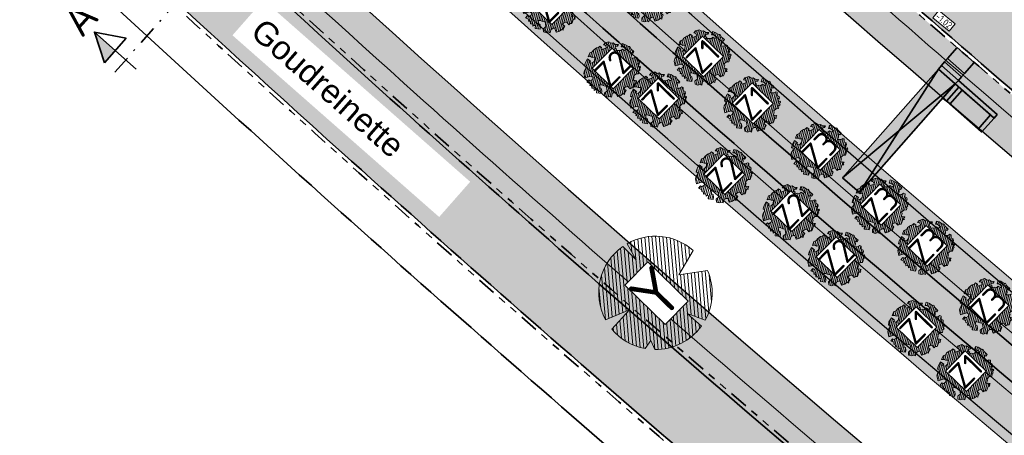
# Model space of a CAD drawing. Header units: metres. Extents: x 104013 to 108981, y 427946 to 428479.
# Tile 4 of 256: x 104365 to 104417, y 428191 to 428213. Entities that reach past the tile are written whole.
import ezdxf

# ---------------------------------------------------------------- set-up
doc = ezdxf.new("R2010")
doc.units = ezdxf.units.M
doc.linetypes.add('DASHDOT', pattern=[1, 0.5, -0.25, 0, -0.25])
doc.linetypes.add('VH-TROTTOIRBAND', pattern=[15, 5, -2, 2, -2, 2, -2])
for name, color, linetype, true_color in [('_BUURTONTSLUITINGSWEG', 30, 'Continuous', 0xff7f00), ('N-WE-VH-VERHARDING-AP_RIJBAAN-ELEMENT', 7, 'Continuous', 0x7f4f3f), ('N-WE-VH-VERHARDING-AP_VOETPAD', 7, 'Continuous', 0xdbdbdb)]:
    doc.layers.add(name, color=color, linetype=linetype, true_color=true_color)
for name, color, linetype, lineweight in [('B-WE-OG-BEBOUWING_STRAATNAAM-T35', 50, 'Continuous', 35), ("N-WE-GR-BOOM-S (Alnus glutinosa 'Pyramidalis)", 162, 'Continuous', 0), ('N-WE-GR-BOOM-S (Alnus glutinosa)', 152, 'Continuous', 0), ('N-WE-GR-BOOM-S (Fraxinus excelsior)', 72, 'Continuous', 0), ('N-WE-GR-BOOM-S (Salix alba)', 26, 'Continuous', 0), ('N-WE-GR-GRAS_NATUURLIJKE OEVER-V', 170, 'Continuous', 18), ('N-WE-GR-SOORTAANDUIDING-T25 (BOMEN)', 7, 'Continuous', 0), ('N-WE-GW-HOOGTE_AFWERKHOOGTE-T25', 7, 'Continuous', 0), ('N-WE-GW-WATERGANG-G', 90, 'Continuous', 18), ('N-WE-KW-KUNSTWERK_BRUG-G', 170, 'Continuous', 35), ('N-WE-VH-KANTOPSLUITING_TROTTOIRBAND-G', 210, 'VH-TROTTOIRBAND', 35), ('N-WE-VH-VERHARDING-G', 7, 'Continuous', 35), ('X-XX-AL-VERWIJZING_DOORSNEDE-S', 7, 'Continuous', 35)]:
    doc.layers.add(name, color=color, linetype=linetype, lineweight=lineweight)
for name, color, linetype, lineweight, true_color in [('N-WE-GR-GRAS_KRUIDENRIJK-V', 7, 'Continuous', 18, 0xa5cd98), ('N-WE-VH-VERHARDING_HALFVERHARDING-V', 7, 'Continuous', 18, 0xd7aa8c), ('N2-WE-AM-AS_KUNSTWERK_BRUG-V', 7, 'Continuous', 18, 0xb5aef9)]:
    doc.layers.add(name, color=color, linetype=linetype, lineweight=lineweight, true_color=true_color)
doc.layers.add('N-XX-OG-WATER_SLOOT-GV', color=160, linetype='Continuous')
doc.styles.add('NLCS-ISO-M200-T25', font='NLCS-ISO.ttf', dxfattribs={"height": 0.5})
doc.styles.add('NLCS-ISO-M200-T35', font='NLCS-ISO.ttf', dxfattribs={"height": 0.7000000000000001})
doc.styles.add('NLCS-ISO-M500-T25', font='NLCS-ISO.ttf', dxfattribs={"height": 1.25})
pattern_1 = [(45, (0, 0), (-0.2245064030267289, 0.2245064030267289), [])]

# ---------------------------------------------------------------- blocks, each defined once
blk = doc.blocks.new('*U761')
at = {"linetype": 'DASHDOT', "ltscale": 0.1}
h = blk.add_hatch(color=256, dxfattribs=at)
h.paths.add_polyline_path([(9.441765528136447, 12.03374198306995), (9.642638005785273, 11.42106216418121), (9.701060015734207, 11.42887731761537), (9.88751229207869, 11.6399049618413)])
h.paths.add_polyline_path([(9.642638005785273, 11.42106216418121), (9.656580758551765, 11.37853546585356), (9.701060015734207, 11.42887731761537)])
h = blk.add_hatch(color=256, dxfattribs=at)
h.paths.add_polyline_path([(-0.6686201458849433, 0.5907555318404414), (-0.467747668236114, -0.0219242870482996), (-0.409325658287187, -0.01410913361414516), (-0.2228733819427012, 0.1969185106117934)])
h.paths.add_polyline_path([(-0.467747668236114, -0.0219242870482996), (-0.4538049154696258, -0.06445098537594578), (-0.409325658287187, -0.01410913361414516)])
at = {"linetype": 'DASHDOT', "ltscale": 0.8}
blk.add_line((-0.2309315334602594, -0.2613694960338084), (10.34131720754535, 11.70435594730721), dxfattribs=at)
for points in [[(10.3332590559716, 11.24606794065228), (9.441765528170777, 12.03374198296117), (9.656580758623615, 11.37853546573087)], [(10.3332590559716, 11.24606794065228), (9.441765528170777, 12.03374198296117), (10.11844382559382, 11.90127445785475)], [(9.656580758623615, 11.37853546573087), (10.11844382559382, 11.90127445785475)], [(0.2228733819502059, -0.1969185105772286), (-0.6686201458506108, 0.5907555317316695), (-0.4538049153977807, -0.06445098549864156)], [(0.2228733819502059, -0.1969185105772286), (-0.6686201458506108, 0.5907555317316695), (0.008058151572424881, 0.4582880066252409)], [(-0.4538049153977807, -0.06445098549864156), (0.008058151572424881, 0.4582880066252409)]]:
    blk.add_lwpolyline(points)
at = {"linetype": 'DASHDOT', "ltscale": 0.1, "style": 'NLCS-ISO-M200-T35'}
for p in [(9.171153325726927, 11.88592353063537), (-0.9392323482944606, 0.4429370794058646)]:
    blk.add_text('A', height=0.7, rotation=47.86408635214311, dxfattribs=at).set_placement(p)
blk = doc.blocks.new('boenstoep')
at = {"layer": 'N-WE-VH-VERHARDING-AP_VOETPAD', "true_color": 0xdbdbdb}
h = blk.add_hatch(color=254, dxfattribs=at)
h.paths.add_polyline_path([(104261.5078172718, 428359.8250379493), (104260.9964742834, 428359.2448723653), (104261.8967166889, 428358.4514219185), (104262.4080596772, 428359.0315875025)])
h.paths.add_polyline_path([(104260.9964742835, 428359.2448723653), (104260.831172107, 428359.0573218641), (104261.7314145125, 428358.2638714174), (104261.8967166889, 428358.4514219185)])
h.paths.add_polyline_path([(104260.831172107, 428359.0573218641), (104260.6658699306, 428358.869771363), (104261.5661123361, 428358.0763209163), (104261.7314145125, 428358.2638714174)])
h.paths.add_polyline_path([(104260.6658699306, 428358.869771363), (104260.5005677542, 428358.6822208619), (104261.4008101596, 428357.8887704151), (104261.5661123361, 428358.0763209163)])
h.paths.add_polyline_path([(104261.5883606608, 428357.7234682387), (104261.4008101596, 428357.8887704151), (104260.739601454, 428357.1385684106), (104260.9271519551, 428356.9732662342)])
h.paths.add_polyline_path([(104261.7759111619, 428357.5581660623), (104261.5883606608, 428357.7234682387), (104260.9271519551, 428356.9732662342), (104261.1147024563, 428356.8079640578)])
h.paths.add_polyline_path([(104261.7759111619, 428357.5581660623), (104261.1147024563, 428356.8079640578), (104262.6151064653, 428355.4855466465), (104263.2763151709, 428356.235748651)])
h.paths.add_polyline_path([(104263.4638656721, 428356.0704464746), (104263.2763151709, 428356.235748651), (104262.6151064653, 428355.4855466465), (104262.8026569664, 428355.3202444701)])
h.paths.add_polyline_path([(104261.5661123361, 428358.0763209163), (104261.4008101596, 428357.8887704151), (104263.4638656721, 428356.0704464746), (104263.6291678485, 428356.2579969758)])
at = {"layer": 'N2-WE-AM-AS_KUNSTWERK_BRUG-V'}
h = blk.add_hatch(color=256, dxfattribs=at)
h.dxf.hatch_style = 1
h.paths.add_polyline_path([(104255.3999901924, 428352.8951471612), (104256.3002325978, 428352.1016967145), (104261.4008101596, 428357.8887704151), (104260.5005677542, 428358.6822208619)])
at = {"layer": 'N-WE-KW-KUNSTWERK_BRUG-G'}
for points in [[(104261.5078172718, 428359.8250379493), (104260.9964742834, 428359.2448723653), (104261.8967166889, 428358.4514219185), (104262.4080596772, 428359.0315875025)], [(104260.9964742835, 428359.2448723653), (104260.831172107, 428359.0573218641), (104261.7314145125, 428358.2638714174), (104261.8967166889, 428358.4514219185)], [(104255.3999901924, 428352.8951471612), (104256.3002325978, 428352.1016967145), (104261.4008101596, 428357.8887704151), (104260.5005677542, 428358.6822208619)], [(104260.6658699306, 428358.869771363), (104260.5005677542, 428358.6822208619), (104261.4008101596, 428357.8887704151), (104261.5661123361, 428358.0763209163)], [(104260.831172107, 428359.0573218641), (104260.6658699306, 428358.869771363), (104261.5661123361, 428358.0763209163), (104261.7314145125, 428358.2638714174)], [(104261.5661123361, 428358.0763209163), (104261.4008101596, 428357.8887704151), (104263.4638656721, 428356.0704464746), (104263.6291678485, 428356.2579969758), (104261.5661123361, 428358.0763209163)], [(104261.4008101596, 428357.8887704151), (104260.739601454, 428357.1385684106), (104260.9271519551, 428356.9732662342), (104261.5883606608, 428357.7234682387), (104261.4008101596, 428357.8887704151)], [(104261.5883606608, 428357.7234682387), (104260.9271519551, 428356.9732662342), (104261.1147024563, 428356.8079640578), (104261.7759111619, 428357.5581660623), (104261.5883606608, 428357.7234682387)], [(104261.7759111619, 428357.5581660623), (104261.1147024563, 428356.8079640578), (104262.6151064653, 428355.4855466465), (104263.2763151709, 428356.235748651), (104261.7759111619, 428357.5581660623)], [(104263.2763151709, 428356.235748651), (104262.6151064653, 428355.4855466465), (104262.8026569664, 428355.3202444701), (104263.4638656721, 428356.0704464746), (104263.2763151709, 428356.235748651)]]:
    blk.add_lwpolyline(points, close=True, dxfattribs=at)
for points in [[(104260.5005677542, 428358.6822208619), (104256.3002325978, 428352.1016967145)], [(104255.3999901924, 428352.8951471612), (104261.4008101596, 428357.8887704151)]]:
    blk.add_lwpolyline(points, dxfattribs=at)
blk = doc.blocks.new('SGR-BOOM_06')
h = blk.add_hatch()
h.set_pattern_fill('ANSI31', color=256, scale=0.1)
h.set_pattern_definition(pattern_1)
h.paths.add_polyline_path([(4.667437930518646, 1.425137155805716), (4.711079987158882, 1.886434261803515), (4.499534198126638, 1.969671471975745), (4.163754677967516, 2.63975395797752), (3.828442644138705, 3.012677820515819), (3.373874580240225, 2.603955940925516), (3.662895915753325, 2.430909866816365), (3.914056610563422, 1.801765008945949), (3.537384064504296, 1.718488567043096), (3.327180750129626, 2.136095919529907), (2.991451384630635, 2.054186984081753), (2.657064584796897, 2.305283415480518), (2.238064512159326, 2.514066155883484), (2.446864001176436, 2.681947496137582), (2.321287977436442, 2.931693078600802), (2.530081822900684, 3.184190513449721), (2.865825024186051, 3.05865353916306), (3.159240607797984, 3.226540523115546), (2.69792684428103, 3.519936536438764), (2.530031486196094, 3.938911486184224), (2.197017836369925, 4.064448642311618), (1.94450365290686, 4.524361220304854), (1.273022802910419, 4.692183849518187), (0.8554126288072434, 4.524288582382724), (1.107912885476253, 4.273186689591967), (1.064270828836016, 3.811889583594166), (0.2276521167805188, 3.979701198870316), (0.3518243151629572, 4.315444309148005), (0.1839317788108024, 4.692111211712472), (-0.1504327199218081, 4.608837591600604), (-0.4861730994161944, 4.692066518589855), (-1.154910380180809, 4.649713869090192), (-1.49063410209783, 4.483188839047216), (-1.95193375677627, 4.56504461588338), (-2.538756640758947, 4.105076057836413), (-2.119756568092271, 3.896293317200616), (-1.994180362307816, 3.643818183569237), (-1.575180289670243, 3.43503544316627), (-1.994130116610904, 2.890461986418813), (-2.538667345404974, 2.766231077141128), (-2.915367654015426, 3.099211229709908), (-2.619546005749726, 3.216664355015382), (-2.873110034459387, 3.855299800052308), (-3.627802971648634, 3.4348985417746), (-4.004453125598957, 3.015887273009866), (-3.794266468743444, 2.84803387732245), (-4.004419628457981, 2.513649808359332), (-4.42475935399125, 2.345754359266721), (-4.716801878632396, 2.053672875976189), (-5.01017267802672, 1.214316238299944), (-3.88011881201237, 0.9209648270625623), (-3.712226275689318, 0.5442979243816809), (-4.004271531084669, 0.2931597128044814), (-4.506508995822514, 0.2931262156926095), (-4.602327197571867, 0.5555981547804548), (-5.093368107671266, 0.3763383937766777), (-4.757596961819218, -0.1681847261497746), (-4.925450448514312, -0.3770066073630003), (-4.716628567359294, -0.5448600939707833), (-4.88446521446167, -1.006165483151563), (-4.532341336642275, -1.182198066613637), (-4.716561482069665, -1.550699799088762), (-4.424496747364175, -1.591623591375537), (-4.292786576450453, -1.70719043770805), (-4.61907625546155, -2.106831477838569), (-3.920821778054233, -2.682045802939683), (-3.668355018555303, -2.430910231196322), (-3.459575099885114, -1.969602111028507), (-3.627456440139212, -1.760802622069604), (-3.418684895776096, -1.173935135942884), (-3.123882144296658, -1.341782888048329), (-2.788119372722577, -1.760746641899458), (-2.496040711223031, -2.010481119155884), (-2.788049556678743, -2.807529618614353), (-3.418567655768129, -2.931766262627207), (-3.668290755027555, -3.394441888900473), (-3.332530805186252, -3.771097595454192), (-2.831649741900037, -3.896623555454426), (-2.768861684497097, -4.022178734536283), (-2.70607362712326, -4.147733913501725), (-2.328058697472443, -3.728722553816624), (-1.825821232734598, -3.728689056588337), (-1.574691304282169, -3.89653972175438), (-1.698860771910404, -4.273226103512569), (-1.6988383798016, -4.608960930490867), (-1.154284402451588, -4.735848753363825), (-0.6097418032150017, -4.692139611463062), (-0.4855303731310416, -4.944614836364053), (-0.2330665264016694, -4.64980644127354), (0.1012924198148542, -4.483281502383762), (-0.05880460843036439, -4.006538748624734), (0.2691206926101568, -3.89641674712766), (0.7727313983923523, -4.023307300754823), (0.8560217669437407, -4.608790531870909), (1.149445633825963, -4.565098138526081), (1.441519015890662, -4.735675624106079), (2.070647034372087, -4.232031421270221), (2.365446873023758, -4.356206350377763), (2.321760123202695, -4.14739857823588), (2.657483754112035, -3.979508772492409), (2.406348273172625, -3.728406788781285), (2.112915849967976, -3.643810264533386), (2.574182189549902, -3.226158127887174), (2.615108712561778, -2.97503666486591), (3.159645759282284, -2.848076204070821), (3.537702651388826, -3.058226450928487), (3.787439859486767, -2.807091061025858), (3.770391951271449, -2.632754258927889), (4.123163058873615, -2.632730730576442), (4.123146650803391, -2.386717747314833), (4.458873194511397, -2.262500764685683), (4.458859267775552, -2.05369007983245), (4.082181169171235, -2.053715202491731), (4.543444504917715, -1.591025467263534), (4.250006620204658, -1.424542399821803), (4.626693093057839, -1.550076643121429), (4.752232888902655, -1.256641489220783), (4.54339981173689, -0.9209205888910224), (4.835431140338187, -0.4609716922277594), (4.667549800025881, -0.252172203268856), (4.249928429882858, -0.2522000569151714), (3.746303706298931, 0.08486595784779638), (4.082024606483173, 0.2936990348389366), (4.375415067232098, 0.8382641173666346), (4.543299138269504, 0.5885213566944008), (4.876296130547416, 0.7127381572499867)])
h.paths.add_polyline_path([(0.1499999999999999, 0, -1), (-0.1499999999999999, 0, -1)], flags=16)
at = {"linetype": 'Continuous', "flags": 128}
blk.add_lwpolyline([(2.697926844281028, 3.519936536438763), (2.530031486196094, 3.938911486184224), (2.197017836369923, 4.064448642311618), (1.94450365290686, 4.524361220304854), (1.273022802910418, 4.692183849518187), (0.8554126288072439, 4.524288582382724), (1.107912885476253, 4.273186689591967), (1.064270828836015, 3.811889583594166), (0.2276521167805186, 3.979701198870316), (0.3518243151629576, 4.315444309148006), (0.1839317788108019, 4.692111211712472), (-0.1504327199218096, 4.608837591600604), (-0.4861730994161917, 4.692066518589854), (-1.154910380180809, 4.649713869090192), (-1.490634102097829, 4.483188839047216), (-1.95193375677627, 4.56504461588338), (-2.538756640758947, 4.105076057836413), (-2.119756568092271, 3.896293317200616), (-1.994180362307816, 3.643818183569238), (-1.575180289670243, 3.435035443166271), (-1.994130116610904, 2.890461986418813), (-2.538667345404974, 2.766231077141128), (-2.915367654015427, 3.099211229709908), (-2.619546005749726, 3.216664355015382), (-2.873110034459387, 3.855299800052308), (-3.627802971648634, 3.434898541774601), (-4.004453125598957, 3.015887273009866), (-3.794266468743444, 2.84803387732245), (-4.004419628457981, 2.513649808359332), (-4.424759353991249, 2.345754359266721), (-4.716801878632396, 2.05367287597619), (-5.01017267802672, 1.214316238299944), (-3.88011881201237, 0.9209648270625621), (-3.712226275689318, 0.5442979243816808), (-4.004271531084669, 0.2931597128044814), (-4.506508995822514, 0.2931262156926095), (-4.602327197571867, 0.5555981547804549), (-5.093368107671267, 0.3763383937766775), (-4.757596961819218, -0.1681847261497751), (-4.925450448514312, -0.3770066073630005), (-4.716628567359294, -0.544860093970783), (-4.88446521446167, -1.006165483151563), (-4.532341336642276, -1.182198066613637), (-4.716561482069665, -1.550699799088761), (-4.424496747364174, -1.591623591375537), (-4.292786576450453, -1.70719043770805), (-4.61907625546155, -2.106831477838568), (-3.920821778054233, -2.682045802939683), (-3.668355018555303, -2.430910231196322), (-3.459575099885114, -1.969602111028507), (-3.627456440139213, -1.760802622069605), (-3.418684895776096, -1.173935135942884), (-3.123882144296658, -1.341782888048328), (-2.788119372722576, -1.760746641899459), (-2.496040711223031, -2.010481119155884), (-2.788049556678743, -2.807529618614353), (-3.418567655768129, -2.931766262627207), (-3.668290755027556, -3.394441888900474), (-3.332530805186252, -3.771097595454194), (-2.831649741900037, -3.896623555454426), (-2.768861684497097, -4.022178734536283), (-2.70607362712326, -4.147733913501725), (-2.328058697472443, -3.728722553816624), (-1.825821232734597, -3.728689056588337), (-1.574691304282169, -3.89653972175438), (-1.698860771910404, -4.27322610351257), (-1.6988383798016, -4.608960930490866), (-1.154284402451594, -4.735848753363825), (-0.6097418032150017, -4.692139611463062), (-0.4855303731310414, -4.944614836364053), (-0.2330665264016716, -4.64980644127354), (0.1012924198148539, -4.483281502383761), (-0.05880460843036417, -4.006538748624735), (0.2691206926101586, -3.89641674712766), (0.7727313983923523, -4.023307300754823), (0.8560217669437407, -4.608790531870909), (1.149445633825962, -4.565098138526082), (1.441519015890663, -4.735675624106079), (2.070647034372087, -4.232031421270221), (2.365446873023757, -4.356206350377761), (2.321760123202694, -4.14739857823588), (2.657483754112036, -3.979508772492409), (2.406348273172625, -3.728406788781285), (2.112915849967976, -3.643810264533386), (2.574182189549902, -3.226158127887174), (2.615108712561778, -2.975036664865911), (3.159645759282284, -2.848076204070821), (3.537702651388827, -3.058226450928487), (3.787439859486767, -2.807091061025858), (3.770391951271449, -2.632754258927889), (4.123163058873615, -2.632730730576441), (4.123146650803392, -2.386717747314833), (4.458873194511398, -2.262500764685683), (4.458859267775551, -2.05369007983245), (4.082181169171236, -2.05371520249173), (4.543444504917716, -1.591025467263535), (4.250006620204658, -1.424542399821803), (4.626693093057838, -1.550076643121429), (4.752232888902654, -1.256641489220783), (4.54339981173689, -0.9209205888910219), (4.835431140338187, -0.4609716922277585), (4.667549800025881, -0.2521722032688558), (4.249928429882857, -0.2522000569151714), (3.746303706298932, 0.08486595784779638), (4.082024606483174, 0.2936990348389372), (4.375415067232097, 0.8382641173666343), (4.543299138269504, 0.5885213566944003), (4.876296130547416, 0.7127381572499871), (4.667437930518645, 1.425137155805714), (4.711079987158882, 1.886434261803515), (4.499534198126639, 1.969671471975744), (4.163754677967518, 2.639753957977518), (3.828442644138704, 3.012677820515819), (3.373874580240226, 2.603955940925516), (3.662895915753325, 2.430909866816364), (3.914056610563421, 1.801765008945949), (3.537384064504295, 1.718488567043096), (3.327180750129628, 2.136095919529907), (2.991451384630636, 2.054186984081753), (2.657064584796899, 2.305283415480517), (2.238064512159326, 2.514066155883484), (2.446864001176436, 2.681947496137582), (2.321287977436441, 2.931693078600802), (2.530081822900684, 3.184190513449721), (2.865825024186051, 3.05865353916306), (3.159240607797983, 3.226540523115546)], close=True, dxfattribs=at)
blk.add_circle((0, 0), 0.15)
blk = doc.blocks.new('SGR-BOOM_08')
h = blk.add_hatch()
h.set_pattern_fill('ANSI31', color=256, scale=0.1)
h.set_pattern_definition(pattern_1)
h.paths.add_polyline_path([(1.729677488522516, 4.72825667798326), (1.139276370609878, 3.206509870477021), (1.287418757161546, 4.867314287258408, 0.3794379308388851), (-4.677869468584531, 1.861647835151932), (-2.630086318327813, 0.7854955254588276), (-4.954333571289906, 0.8959767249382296, 0.1748934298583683), (-4.384991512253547, -2.473872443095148), (-3.501537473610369, -2.418451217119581), (-3.897906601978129, -3.186615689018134, 0.2439594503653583), (0.3605688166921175, -5.021771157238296), (0.4192016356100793, -3.330164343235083), (0.9916979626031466, -4.936064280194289, 0.2301548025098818), (4.494088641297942, -2.269661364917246), (2.562831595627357, -0.5501398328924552), (5.033028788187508, -0.1296790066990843, 0.3219437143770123)])
h.paths.add_polyline_path([(0.15, 0, -1), (-0.15, 0, -1)], flags=16)
at = {"ltscale": 20, "flags": 128}
for points in [[(1.287419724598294, 4.867325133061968), (1.139276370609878, 3.206509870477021), (1.729681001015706, 4.728265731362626)], [(-4.954350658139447, 0.8959775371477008), (-2.630086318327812, 0.7854955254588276), (-4.677881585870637, 1.861654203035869)], [(5.033035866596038, -0.1296778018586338), (2.562831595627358, -0.5501398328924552), (4.494110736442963, -2.269681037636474)], [(-3.897908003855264, -3.186618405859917), (-3.501537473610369, -2.418451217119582), (-4.385006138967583, -2.473873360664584)], [(0.991715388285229, -4.936113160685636), (0.4192016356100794, -3.330164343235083), (0.3605683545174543, -5.021784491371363)]]:
    blk.add_lwpolyline(points, dxfattribs=at)
blk.add_lwpolyline([(5.033028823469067, -0.129677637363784, 0.3219436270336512), (1.729677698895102, 4.72825660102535, 0.3219436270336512)], format="xyb", dxfattribs=at)
blk.add_circle((0, 0), 0.15)
at = {"ltscale": 20}
for start, end in [(75.18440999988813, 158.298953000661), (169.7490490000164, 209.4302330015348), (281.3600670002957, 333.2046490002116), (219.2666920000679, 274.1068389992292)]:
    blk.add_arc((0, 0), 5.034699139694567, start, end, dxfattribs=at)

msp = doc.modelspace()

# ---------------------------------------------------------------- hatches: boundary and pattern name
at = {"layer": '_BUURTONTSLUITINGSWEG'}
h = msp.add_hatch(color=256, dxfattribs=at)
h.dxf.hatch_style = 1
edge = h.paths.add_edge_path()
edge.add_arc((104364.2963893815, 428235.4185578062), 6.00000000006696, 204.5982112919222, 226.7316953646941, ccw=False)
edge.add_line((104358.840894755, 428232.9210433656), (104357.4151924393, 428236.0353041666))
edge.add_line((104357.4151924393, 428236.0353041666), (104356.001, 428239.088))
edge.add_line((104356.001, 428239.088), (104352.268, 428237.699))
edge.add_line((104352.268, 428237.699), (104353.8519158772, 428234.209263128))
edge.add_line((104353.8519158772, 428234.209263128), (104355.0381302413, 428231.6181325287))
edge.add_arc((104364.1306212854, 428235.7806565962), 10.00000000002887, 204.5982112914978, 226.7183620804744)
edge.add_arc((105450.9234145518, 429389.7979109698), 1595.204844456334, 226.7183620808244, 227.9174223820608)
edge.add_arc((105113.7158678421, 429019.9443237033), 1094.7128209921, 228.0426349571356, 229.2308489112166)
edge.add_arc((105113.6706884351, 429019.8873391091), 1094.64016116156, 229.2306921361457, 233.642851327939)
edge.add_arc((104468.3065735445, 428143.164714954), 6.000000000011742, 233.6428513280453, 310.5871998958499)
edge.add_line((104472.2102010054, 428138.6082149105), (104472.8850159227, 428139.1863397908))
edge.add_line((104472.8850159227, 428139.1863397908), (104474.5369036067, 428140.6015387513))
edge.add_line((104474.5369036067, 428140.6015387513), (104472.032075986, 428143.5252929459))
edge.add_arc((104468.1284485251, 428148.0817929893), 5.999999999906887, 233.48131564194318, 310.58719989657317, ccw=False)
edge.add_arc((105113.6706884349, 429019.8873391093), 1090.790161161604, 229.2306921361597, 233.4813156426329, ccw=False)
edge.add_arc((105113.7162041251, 429019.9447056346), 1090.86332984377, 228.0428561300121, 229.2308491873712, ccw=False)
edge.add_arc((105450.9234144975, 429389.7979109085), 1591.354844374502, 226.7316953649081, 227.917270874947, ccw=False)
h = msp.add_hatch(color=256, dxfattribs=at)
h.dxf.hatch_style = 1
h.paths.add_polyline_path([(104426.4737413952, 428201.5688079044), (104428.9496226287, 428204.517114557, -0.4276970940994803), (104428.3949136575, 428213.1767820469), (104424.38623412, 428216.8690697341, 0.0006837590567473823), (104423.9536597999, 428216.3981374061, -0.4064472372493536), (104415.5955699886, 428215.9204475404), (104413.0714050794, 428213.01337143, 0.0008642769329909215), (104415.8652343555, 428210.5959942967, 0.00325865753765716)])
at = {"layer": 'N-WE-GR-GRAS_KRUIDENRIJK-V'}
h = msp.add_hatch(color=256, dxfattribs=at)
h.dxf.hatch_style = 1
edge = h.paths.add_edge_path()
edge.add_arc((104373.2366984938, 428241.0141514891), 5.800000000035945, 46.82898305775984, 62.57327244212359)
edge.add_line((104375.9082590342, 428246.1622350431), (104368.0113809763, 428250.2602625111))
edge.add_arc((104344.5646627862, 428263.4504097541), 26.90220396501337, 314.8520581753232, 330.639706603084, ccw=False)
edge.add_arc((105113.7162214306, 429019.9447252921), 1079.013356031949, 225.9533028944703, 233.8685480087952)
edge.add_line((104477.4869942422, 428148.4619698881), (104479.8503702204, 428150.4867124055))
edge.add_arc((104476.076863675, 428154.8913291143), 5.799999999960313, 310.5871998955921, 413.6057078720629)
edge.add_arc((105113.7162214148, 429019.9447252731), 1068.863356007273, 229.2308492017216, 233.6057078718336, ccw=False)
edge.add_arc((105113.7131756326, 429019.9412296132), 1068.858719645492, 228.0441306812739, 229.2308504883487, ccw=False)
edge.add_arc((105450.9912384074, 429389.8715983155), 1569.454989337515, 226.8290177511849, 227.9163463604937, ccw=False)
edge = h.paths.add_edge_path(flags=16)
edge.add_arc((104372.3336519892, 428241.6882637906), 1.999999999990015, 135.6742010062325, 226.3900037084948, ccw=False)
edge.add_line((104370.9028956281, 428243.0857387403), (104371.9510837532, 428244.1588898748))
edge.add_arc((104373.3818401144, 428242.761414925), 2.000000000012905, 46.39100407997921, 135.6742010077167, ccw=False)
edge.add_arc((105113.7162214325, 429019.944725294), 1071.363356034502, 226.3910040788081, 233.5858178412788)
edge.add_arc((104476.5483053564, 428156.1589064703), 1.999999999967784, -49.41280010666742, 53.585817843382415, ccw=False)
edge.add_line((104477.8495145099, 428154.6400731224), (104476.6804758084, 428153.6385387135))
edge.add_arc((104475.3792666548, 428155.1573720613), 2.000000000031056, 233.5673608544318, 310.5871998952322, ccw=False)
edge.add_arc((105113.7162214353, 429019.9447252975), 1076.863356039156, 226.3900037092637, 233.56736085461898, ccw=False)
h = msp.add_hatch(color=256, dxfattribs=at)
h.dxf.hatch_style = 1
edge = h.paths.add_edge_path()
edge.add_arc((104344.5646627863, 428263.4504097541), 26.90220396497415, 295.60507172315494, 311.6534256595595, ccw=False)
edge.add_line((104356.1908692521, 428239.1901562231), (104359.0227445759, 428233.0042938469))
edge.add_arc((104364.4931170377, 428234.9317338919), 5.799999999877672, 199.4094835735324, 222.01503300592)
edge.add_arc((105450.9234144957, 429389.7979109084), 1591.35484437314, 226.7316953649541, 227.9172708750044)
edge.add_arc((105113.7162041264, 429019.9447056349), 1090.863329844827, 228.042856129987, 229.2308491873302)
edge.add_arc((105111.6248389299, 429021.6469501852), 1090.790161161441, 229.3724342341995, 233.6226808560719)
edge.add_arc((104468.1284485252, 428148.0817929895), 5.799999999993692, 233.4813156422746, 310.5871998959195)
edge.add_line((104471.9019550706, 428143.6771762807), (104476.3367765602, 428147.4765597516))
edge.add_arc((105110.0845238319, 429015.9217576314), 1075.096864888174, 225.9395888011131, 233.8799071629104, ccw=False)
edge = h.paths.add_edge_path(flags=16)
edge.add_arc((105113.71622143, 429019.944725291), 1082.663356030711, 226.3835360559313, 233.4480644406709)
edge.add_arc((104467.7436629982, 428148.6158266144), 2.000000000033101, -49.41280010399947, 53.448064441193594, ccw=False)
edge.add_line((104469.0448721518, 428147.0969932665), (104467.8764771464, 428146.0960103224))
edge.add_arc((104466.5752679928, 428147.6148436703), 2.000000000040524, 233.42999970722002, 310.58719989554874, ccw=False)
edge.add_arc((105113.7162214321, 429019.9447252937), 1088.163356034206, 226.3825564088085, 233.4299997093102, ccw=False)
edge.add_arc((104364.43730872, 428233.6038660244), 1.999999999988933, 135.6742010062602, 226.3825564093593, ccw=False)
edge.add_line((104363.0065523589, 428235.0013409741), (104364.0547387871, 428236.0744903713))
edge.add_arc((104365.4854951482, 428234.6770154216), 1.999999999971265, 46.383536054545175, 135.6742010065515, ccw=False)
at = {"layer": 'N-WE-GR-GRAS_NATUURLIJKE OEVER-V'}
h = msp.add_hatch(color=256, dxfattribs=at)
h.dxf.hatch_style = 1
h.paths.add_polyline_path([(104372.3087728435, 428243.8095211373, -0.4105540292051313), (104374.4164399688, 428243.8475102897), (104374.761306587, 428244.2095420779, 0.4105540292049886), (104371.9510837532, 428244.1588898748), (104370.9028956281, 428243.0857387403, 0.4178774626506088), (104370.9541602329, 428240.2401607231, 0.01534244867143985), (104420.1687481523, 428196.156773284), (104420.5672033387, 428196.4749244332, -0.01536565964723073), (104371.2990331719, 428240.60218649, -0.4178774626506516), (104371.2605847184, 428242.7363700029)])
h = msp.add_hatch(color=256, dxfattribs=at)
h.dxf.hatch_style = 1
h.paths.add_polyline_path([(104366.8651503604, 428236.1249627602, 0.4105921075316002), (104364.0547387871, 428236.0744903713), (104363.0065523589, 428235.0013409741, 0.417839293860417), (104363.0576287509, 428232.1559422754), (104363.4025487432, 428232.5179232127, -0.4178392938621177), (104363.3642414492, 428234.6519722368), (104364.4124278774, 428235.7251216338, -0.4105921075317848), (104366.5202365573, 428235.7629759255, 0.0150800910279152), (104415.148842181, 428192.1485713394), (104415.5472050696, 428192.4666487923, -0.01510302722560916)])
h = msp.add_hatch(color=256, dxfattribs=at)
h.dxf.hatch_style = 1
h.paths.add_polyline_path([(104415.5472050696, 428192.4666487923), (104415.148842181, 428192.1485713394, 0.01574717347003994), (104468.6369897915, 428149.8208026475, -0.4815946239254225), (104468.7195698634, 428147.4767016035), (104467.5511748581, 428146.4757186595, -0.3499853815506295), (104465.6815613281, 428146.4101493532), (104465.3836591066, 428146.0085845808, 0.3499853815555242), (104467.8764771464, 428146.0960103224), (104469.0448721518, 428147.0969932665, 0.4815946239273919), (104468.9347653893, 428150.2224613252, -0.01572423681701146)])
at = {"layer": 'N-WE-VH-VERHARDING-AP_RIJBAAN-ELEMENT'}
h = msp.add_hatch(color=256, dxfattribs=at)
h.dxf.hatch_style = 1
edge = h.paths.add_edge_path()
edge.add_line((104426.4737413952, 428201.5688079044), (104427.239469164, 428200.9256430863))
edge.add_line((104427.239469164, 428200.9256430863), (104429.7157711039, 428203.8743440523))
edge.add_line((104429.7157711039, 428203.8743440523), (104428.9496226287, 428204.517114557))
edge.add_arc((104432.8081388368, 428209.1118781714), 6.00000000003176, 137.3526562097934, 229.9776758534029, ccw=False)
edge.add_line((104428.3949136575, 428213.1767820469), (104424.38623412, 428216.8690697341))
edge.add_arc((104596.3549086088, 428058.4733153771), 233.8000000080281, 137.3526562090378, 137.5093622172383)
edge.add_arc((104419.5293334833, 428220.4509557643), 6.00000000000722, 229.0327715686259, 317.5093622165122, ccw=False)
edge.add_line((104415.5955699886, 428215.9204475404), (104414.8405527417, 428216.5761524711))
edge.add_line((104414.8405527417, 428216.5761524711), (104412.316575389, 428213.6693969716))
edge.add_line((104412.316575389, 428213.6693969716), (104413.0714050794, 428213.01337143))
edge.add_arc((105113.7162214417, 429019.9447252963), 1068.663356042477, 229.0327715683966, 229.2308492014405)
edge.add_arc((105113.7162214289, 429019.944725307), 1068.663356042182, 229.2308492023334, 229.977675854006)
at = {"layer": 'N-WE-VH-VERHARDING_HALFVERHARDING-V'}
h = msp.add_hatch(color=256, dxfattribs=at)
h.paths.add_polyline_path([(104363.5382122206, 428244.3786243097, -0.01395757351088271), (104362.4444919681, 428243.3496563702, 0.00635982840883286), (104382.4412167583, 428224.4914079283), (104383.4345957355, 428225.6157193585, -0.006336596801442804)])
h.paths.add_polyline_path([(104383.4345957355, 428225.6157193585), (104382.4412167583, 428224.4914079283, 0.02811888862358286), (104476.3166098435, 428147.4592825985), (104477.4869942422, 428148.4619698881, -0.02820773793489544)])

# ---------------------------------------------------------------- linework, layer by layer
at = {"layer": 'N-WE-GR-GRAS_NATUURLIJKE OEVER-V'}
for points in [[(104477.7355415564, 428157.7684002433), (104477.4387325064, 428157.3660268, -0.4823353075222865), (104477.5242122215, 428155.0197814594), (104476.35517352, 428154.0182470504, -0.3493127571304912), (104474.488450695, 428153.9505386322, -0.031327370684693), (104371.2990331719, 428240.60218649, -0.4178774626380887), (104371.2605847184, 428242.7363700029), (104372.3087728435, 428243.8095211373, -0.4105540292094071), (104374.4164399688, 428243.8475102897), (104374.761306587, 428244.2095420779)], [(104465.3836591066, 428146.0085845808), (104465.6815613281, 428146.4101493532, 0.3499853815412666), (104467.551174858, 428146.4757186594), (104468.7195698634, 428147.4767016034, 0.4815946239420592), (104468.6369897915, 428149.8208026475, -0.0308345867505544), (104366.5202365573, 428235.7629759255, 0.4105921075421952), (104364.4124278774, 428235.7251216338), (104363.3642414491, 428234.6519722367, 0.4178392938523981), (104363.4025487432, 428232.5179232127), (104363.0576287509, 428232.1559422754)]]:
    msp.add_lwpolyline(points, format="xyb", dxfattribs=at)
at = {"layer": 'N-WE-GW-WATERGANG-G'}
msp.add_lwpolyline([(104375.8148005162, 428245.3147330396, 0.4252721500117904), (104370.8064786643, 428245.2768698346), (104369.7582905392, 428244.2037187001, 0.4082185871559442), (104369.8160795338, 428239.0454756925, 0.03132849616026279), (104473.2155170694, 428152.2178633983, 0.3378813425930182), (104477.7214431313, 428152.4234720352), (104478.8904818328, 428153.4250064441, 0.482335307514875), (104478.6853305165, 428159.0559952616), (104478.6853305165, 428159.0559952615, -0.01900442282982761), (104415.1469201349, 428209.7629128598, -0.005178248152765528), (104398.5168249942, 428224.4049957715, -0.004960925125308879), (104375.6000185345, 428245.5165336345)], format="xyb", dxfattribs=at)
msp.add_lwpolyline([(104361.8871719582, 428230.9577439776, 0.004968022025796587), (104385.1290603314, 428209.5467237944, 0.005183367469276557), (104402.0866611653, 428194.615978, 0.01832581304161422), (104464.4303719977, 428144.7235773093, 0.349985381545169), (104468.9174444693, 428144.8809436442), (104470.0858394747, 428145.8819265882, 0.4731105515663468), (104469.9145931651, 428151.5500342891, -0.03083247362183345), (104368.0074227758, 428237.3156538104, 0.4012783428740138), (104362.9101336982, 428237.192470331), (104361.86194727, 428236.1193209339, 0.4016784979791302)], format="xyb", close=True, dxfattribs=at)
at = {"layer": 'N-WE-VH-KANTOPSLUITING_TROTTOIRBAND-G', "ltscale": 0.2, "flags": 128}
for points in [[(104479.5182281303, 428159.5600559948, -0.0190912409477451), (104415.73463177, 428210.4445249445, -0.005178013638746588), (104399.1192732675, 428225.0736190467, -0.004744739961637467), (104377.2049324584, 428245.2441773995)], [(104356.1920228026, 428239.1876364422), (104359.0227445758, 428233.004293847, 0.09687691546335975), (104360.3209785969, 428231.1952760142, 0.005173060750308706), (104384.5266098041, 428208.8781025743, 0.005183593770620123), (104401.4989495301, 428193.9343659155, 0.0185489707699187), (104464.6769561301, 428143.420548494, 0.0185489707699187)], [(104464.6311097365, 428138.1716231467, -0.01925405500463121), (104398.7236361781, 428190.7156494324, -0.005184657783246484), (104381.681703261, 428205.7207257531, -0.004339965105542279), (104361.2885598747, 428224.4599766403, -0.004339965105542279)]]:
    msp.add_lwpolyline(points, format="xyb", dxfattribs=at)
at = {"layer": 'N-WE-VH-VERHARDING-G', "flags": 128}
for points in [[(104368.1088359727, 428250.4350155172), (104376.0003818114, 428246.3397551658, -0.06880569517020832), (104377.3417681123, 428245.390040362, 0.004744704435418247), (104399.2531506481, 428225.222202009, 0.005177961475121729), (104415.8652343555, 428210.5959942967, -0.005177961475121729)], [(104356.0101729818, 428239.1043859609), (104358.8408947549, 428232.9210433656, 0.09687691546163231), (104360.1838954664, 428231.0496456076, 0.005173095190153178), (104384.3927318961, 428208.7295200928, 0.005183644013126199), (104401.3683469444, 428193.7828965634, 0.01854897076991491), (104464.557939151, 428143.2598159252, -0.01854897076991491)], [(104353.1574369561, 428235.7262617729), (104355.0381302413, 428231.6181325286, 0.09681819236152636), (104357.2747704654, 428228.5007314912, 0.005231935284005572), (104381.8155812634, 428205.8693081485, 0.005184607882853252), (104398.8542391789, 428190.8671184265, 0.01925405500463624), (104464.7496730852, 428138.3326906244, -0.01925405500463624)]]:
    msp.add_lwpolyline(points, format="xyb", dxfattribs=at)
at = {"layer": 'N-WE-VH-VERHARDING-G', "ltscale": 0.2, "flags": 128}
for points in [[(104468.7181595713, 428132.456206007, -0.0003118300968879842), (104467.6720881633, 428133.2177709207, -0.0204822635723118), (104397.287003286, 428189.0494903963, -0.005185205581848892), (104380.2090449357, 428204.0863196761, -0.004340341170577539), (104359.7859966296, 428222.853021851)], [(104415.8652343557, 428210.5959942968, 0.01909124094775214), (104479.6368958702, 428159.7210465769, -0.4824422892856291), (104479.9804911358, 428150.3348290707)]]:
    msp.add_lwpolyline(points, format="xyb", dxfattribs=at)
at = {"layer": 'N-WE-VH-VERHARDING-G', "ltscale": 0.2}
for radius, start, end in [(1079.013356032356, 225.9533028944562, 233.8685480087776), (1080.513356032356, 225.9495511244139, 233.849773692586)]:
    msp.add_arc((105113.7162214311, 429019.9447252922), radius, start, end, dxfattribs=at)
at = {"layer": 'N-XX-OG-WATER_SLOOT-GV'}
for points in [[(104476.6804758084, 428153.6385387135, -0.349312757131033), (104474.1915120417, 428153.5482608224, -0.03132737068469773), (104370.9541602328, 428240.2401607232, -0.417877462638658), (104370.9028956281, 428243.0857387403), (104371.9510837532, 428244.1588898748, -0.4105540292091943), (104374.761306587, 428244.2095420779, 0.03140361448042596), (104477.7355415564, 428157.7684002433, -0.4823353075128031), (104477.8495145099, 428154.6400731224)], [(104467.8764771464, 428146.0960103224), (104469.0448721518, 428147.0969932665, 0.4815946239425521), (104468.9347653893, 428150.2224613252, -0.03083458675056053), (104366.8651503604, 428236.1249627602, 0.4105921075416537), (104364.0547387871, 428236.0744903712), (104363.0065523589, 428235.0013409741, 0.4178392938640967), (104363.0576287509, 428232.1559422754, 0.0307599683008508), (104465.3836591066, 428146.0085845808, 0.3499853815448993)]]:
    msp.add_lwpolyline(points, format="xyb", close=True, dxfattribs=at)

# ---------------------------------------------------------------- block references
at = {"layer": "N-WE-GR-BOOM-S (Alnus glutinosa 'Pyramidalis)", "xscale": 0.6, "yscale": 0.6, "zscale": 0.6, "rotation": 50}
msp.add_blockref('SGR-BOOM_08', (104398.5251879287, 428198.3737539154), dxfattribs=at)
at = {"layer": 'N-WE-GR-BOOM-S (Alnus glutinosa)', "xscale": 0.3, "yscale": 0.3, "zscale": 0.3, "rotation": 31.0874785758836}
for p in [(104392.9785375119, 428213.7096352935), (104396.2403781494, 428210.285812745), (104402.1895147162, 428204.6461713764), (104405.7550529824, 428202.6757349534), (104408.1691107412, 428200.2374402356)]:
    msp.add_blockref('SGR-BOOM_06', p, dxfattribs=at)
at = {"layer": 'N-WE-GR-BOOM-S (Fraxinus excelsior)', "xscale": 0.3, "yscale": 0.3, "zscale": 0.3, "rotation": 31.0874785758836}
for p in [(104398.2239782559, 428214.2938396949), (104407.2667760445, 428205.9441663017), (104410.4984323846, 428203.0260264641), (104412.9621476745, 428200.8335269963), (104416.2439365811, 428197.6674776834)]:
    msp.add_blockref('SGR-BOOM_06', p, dxfattribs=at)
at = {"layer": 'N-WE-GR-BOOM-S (Salix alba)', "xscale": 0.3, "yscale": 0.3, "zscale": 0.3, "rotation": 31.0874785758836}
for p in [(104401.0525588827, 428210.9239923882), (104398.6884424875, 428208.6807138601), (104403.692586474, 428208.4264959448), (104412.4213675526, 428196.5043286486), (104415.0427557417, 428194.155848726)]:
    msp.add_blockref('SGR-BOOM_06', p, dxfattribs=at)
at = {"layer": 'N-WE-KW-KUNSTWERK_BRUG-G'}
msp.add_blockref('boenstoep', (153.0847273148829, -148.3866326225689), dxfattribs=at)

# ---------------------------------------------------------------- next in the draw order: texts
at = {"layer": 'N-WE-GR-SOORTAANDUIDING-T25 (BOMEN)', "attachment_point": 5, "rotation": 45.674201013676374, "style": 'NLCS-ISO-M500-T25', "bg_fill": 19, "box_fill_scale": 1.1, "bg_fill_color": 256, "bg_fill_transparency": 0}
for s, insert, char_height in [('Z2', (104392.9839156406, 428213.7536143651), 1.3), ('Z1', (104401.0579370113, 428210.9679714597), 1.3), ('Z1', (104403.6979646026, 428208.4704750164), 1.3), ('Z3', (104407.2721541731, 428205.9881453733), 1.3), ('Z2', (104402.1948928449, 428204.6901504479), 1.3), ('Z3', (104410.5038105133, 428203.0700055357), 1.3), ('Z3', (104412.9675258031, 428200.8775060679), 1.3), ('Z2', (104408.1744888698, 428200.2814193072), 1.3), ('Y', (104398.5890757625, 428198.3605843), 2.5), ('Z3', (104416.2493147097, 428197.7114567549), 1.3), ('Z1', (104412.4267456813, 428196.5483077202), 1.3), ('Z1', (104415.0481338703, 428194.1998277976), 1.3)]:
    msp.add_mtext_dynamic_manual_height_columns(s, width=1.25, gutter_width=6.25, heights=[0], dxfattribs=dict(at, insert=insert, char_height=char_height))
at = {"layer": 'N-WE-GW-HOOGTE_AFWERKHOOGTE-T25', "insert": (104413.6179711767, 428213.3129743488), "char_height": 0.3599999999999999, "width": 0.9778270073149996, "attachment_point": 1, "rotation": 320.4583655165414, "style": 'NLCS-ISO-M200-T25', "bg_fill": 19, "box_fill_scale": 1.2, "bg_fill_color": 256, "bg_fill_transparency": 0}
msp.add_mtext('-1.02', dxfattribs=at)

# ---------------------------------------------------------------- next in the draw order: texts
at = {"layer": 'N-WE-GR-SOORTAANDUIDING-T25 (BOMEN)', "char_height": 1.3, "attachment_point": 5, "rotation": 45.674201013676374, "style": 'NLCS-ISO-M500-T25', "bg_fill": 19, "box_fill_scale": 1.1, "bg_fill_color": 256, "bg_fill_transparency": 0}
for s, insert in [('Z1', (104398.6938206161, 428208.7246929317)), ('Z2', (104405.760431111, 428202.719714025))]:
    msp.add_mtext_dynamic_manual_height_columns(s, width=1.25, gutter_width=6.25, heights=[0], dxfattribs=dict(at, insert=insert))

# ---------------------------------------------------------------- next in the draw order: texts
at = {"layer": 'N-WE-GR-SOORTAANDUIDING-T25 (BOMEN)', "insert": (104396.245756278, 428210.3297918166), "char_height": 1.3, "attachment_point": 5, "rotation": 45.674201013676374, "style": 'NLCS-ISO-M500-T25', "bg_fill": 19, "box_fill_scale": 1.1, "bg_fill_color": 256, "bg_fill_transparency": 0}
msp.add_mtext_dynamic_manual_height_columns('Z2', width=1.25, gutter_width=6.25, heights=[0], dxfattribs=at)

# ---------------------------------------------------------------- next in the draw order: block references
at = {"layer": 'X-XX-AL-VERWIJZING_DOORSNEDE-S', "xscale": 2.5, "yscale": 2.5, "zscale": 2.5}
msp.add_blockref('*U761', (104370.332027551, 428210.7861653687), dxfattribs=at)

# ---------------------------------------------------------------- next in the draw order: texts
at = {"layer": 'B-WE-OG-BEBOUWING_STRAATNAAM-T35', "insert": (104377.7175636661, 428213.087065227), "char_height": 1.25, "width": 13.40282886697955, "attachment_point": 1, "rotation": 318.66695772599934, "style": 'NLCS-ISO-M500-T25', "bg_fill": 2}
msp.add_mtext('{\\fArial|b0|i0|c0|p34;Goudreinette}', dxfattribs=at)

doc.saveas('drawing.dxf')
